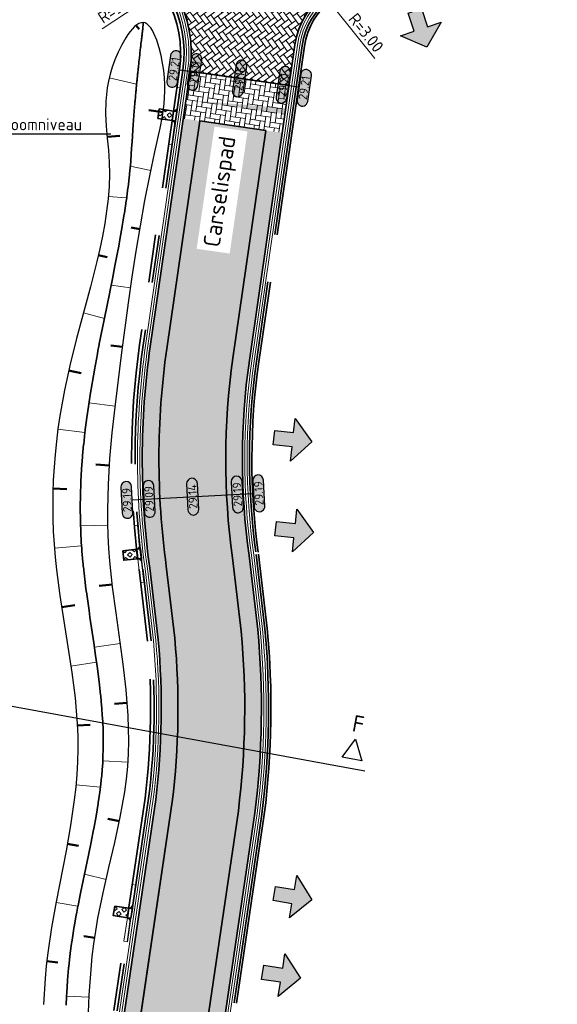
# Model space of a CAD drawing. Header units: metres. Extents: x 199937 to 201628, y 374508 to 375260.
# Tile 128 of 183: x 201258 to 201281, y 374954 to 374996. Entities that reach past the tile are written whole.
import ezdxf
from ezdxf import colors
from ezdxf.entities.mleader import LeaderData, LeaderLine
from ezdxf.enums import TextEntityAlignment as Align
from ezdxf.math import Vec2, Vec3

# ---------------------------------------------------------------- set-up
doc = ezdxf.new("R2010")
doc.units = ezdxf.units.M
doc.set_wipeout_variables(frame=1)
doc.linetypes.add('VH-OPSLUITBAND_100X200', pattern=[16, 8, -2, 4, -2])
doc.linetypes.add('VH-TROTTOIRBAND_130-150', pattern=[15, 5, -2, 2, -2, 2, -2])
doc.layers.add('000___INRIT-PIJL', color=252, linetype='Continuous')
for name, color, linetype, lineweight in [('N-WE-GW-ONTGRAVINGSVAK_BODEM-G', 90, 'Continuous', 35), ('N-WE-GW-TALUDARCERING-S', 90, 'Continuous', 25), ('N-WE-GW-TALUDARCERING_KORT-G', 90, 'Continuous', 50), ('N-WE-GW-TALUDARCERING_LANG-G', 90, 'Continuous', 18), ('N-WE-OG-HOOGTELIJN-G', 7, 'Continuous', 25), ('N-WE-OG-WATER_GREPPEL-G', 160, 'Continuous', 25), ('N-WE-VH-DWARSHELLING-S', 7, 'Continuous', 25), ('N-WE-VH-GOOT-G', 170, 'Continuous', 35), ('N-WE-VH-KANTOPSLUITING_OPSLUITBAND_100X200-G', 150, 'VH-OPSLUITBAND_100X200', 35), ('N-WE-VH-KANTOPSLUITING_TROTTOIRBAND_130 150-G', 210, 'VH-TROTTOIRBAND_130-150', 35), ('N-WE-VH-KANTOPSLUITING_TROTTOIRBAND_130 150_250_EINDBAND-S', 210, 'Continuous', 25), ('N-WE-VH-KANTOPSLUITING_TROTTOIRBAND_130 150_250_INRITVERLOOPBAND-G', 210, 'VH-TROTTOIRBAND_130-150', 35), ('N-WE-VH-KANTOPSLUITING_TROTTOIRBAND_130 150_250_INRITVERLOOPBAND-S', 210, 'Continuous', 25), ('N-WE-VH-KANTVERHARDING_STREKLAAG-G', 60, 'Continuous', 18), ('N-WE-VH-VERHARDING_BETONSTRAATSTEEN-G', 252, 'Continuous', 35), ('N-WE-VH-VERHARDING_GRASBETONSTEEN-A', 72, 'Continuous', 18), ('N-WE-VH-VERHARDING_GRASBETONSTEEN-G', 70, 'Continuous', 35), ('X-XX-AL-DWARSPROFIEL-S', 7, 'Continuous', 25), ('X-XX-AL-HOOGTELABEL-S', 7, 'Continuous', 25), ('X-XX-AL-M-200', 7, 'Continuous', 18), ('X-XX-AL-T25', 7, 'Continuous', 25), ('X-XX-AL-T35', 50, 'Continuous', 35)]:
    doc.layers.add(name, color=color, linetype=linetype, lineweight=lineweight)
doc.layers.add('N-WE-VH-VERHARDING_BETONSTRAATSTEEN_HEIDE-A', color=7, linetype='Continuous', lineweight=0, true_color=0x986657)
doc.layers.add('N-WE-VH-VERHARDING_BETONSTRAATSTEEN_ROOD-A', color=7, linetype='Continuous', lineweight=0, true_color=0xa92c0a)
doc.styles.add('NLCS-ISO', font='NLCS-ISO.ttf')
doc.styles.add('NLCS-ISO-ANNOTATIEF-T18', font='NLCS-ISO.ttf', dxfattribs={"height": 1.8})
doc.styles.add('NLCS-ISO-M200-T25', font='NLCS-ISO.ttf', dxfattribs={"height": 0.5})
doc.styles.add('NLCS-ISO-M200-T35', font='NLCS-ISO.ttf', dxfattribs={"height": 0.7000000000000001})
doc.dimstyles.new('NLCS-M200-T25-PIJL_L2_H1', dxfattribs={"dimscale": 0.2, "dimtxt": 2.5, "dimasz": 2.5, "dimexe": 2, "dimexo": 2, "dimgap": 0.7, "dimtad": 1, "dimzin": 0, "dimdsep": 46, "dimtxsty": 'NLCS-ISO-M200-T25', "dimcen": 0, "dimdle": 2, "dimclrd": 256, "dimclre": 256, "dimclrt": 256, "dimadec": 1, "dimazin": 0, "dimtfac": 1, "dimtdec": 3, "dimtofl": 0, "dimtmove": 0, "dimatfit": 3, "dimfxl": 2, "dimfxlon": 1, "dimtfillclr": 256, "dimtolj": 1, "dimtzin": 0, "dimlwd": -1, "dimlwe": -1, "dimarcsym": 0})
pattern_1 = [(171.61320391, (201260.9057250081, 374935.7586505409), (-0.2383838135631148, -0.1771246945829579), [0.6299999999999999, -0.21]), (81.61320390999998, (201260.8444658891, 374935.3431420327), (-0.2383838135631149, -0.1771246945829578), [0.6299999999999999, -0.21])]
pattern_2 = [(126.61320391, (0, 0), (-0.2938088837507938, 0.04331673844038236), [0.6299999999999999, -0.21]), (36.61320391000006, (-0.3371256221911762, -0.2504921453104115), (-0.2938088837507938, 0.04331673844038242), [0.6299999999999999, -0.21])]

# ---------------------------------------------------------------- blocks, each defined once
blk = doc.blocks.new('inrit')
h = blk.add_hatch(color=256)
h.dxf.hatch_style = 1
h.paths.add_polyline_path([(0.3000000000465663, 1), (-0.300000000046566, 1), (-0.3000000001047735, 1.799999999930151), (-0.900000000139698, 1.799999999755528), (-2.328301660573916e-10, 2.599999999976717), (0.9000000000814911, 1.799999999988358), (0.2999999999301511, 1.799999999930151)])
at = {"color": 3, "flags": 128}
blk.add_lwpolyline([(0.3000000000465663, 1), (-0.300000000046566, 1), (-0.3000000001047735, 1.799999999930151), (-0.900000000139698, 1.799999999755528), (-2.328301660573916e-10, 2.599999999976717), (0.9000000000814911, 1.799999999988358), (0.2999999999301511, 1.799999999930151), (0.3000000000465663, 1)], dxfattribs=at)
blk = doc.blocks.new('*U283')
h = blk.add_hatch(color=253)
h.dxf.hatch_style = 1
edge = h.paths.add_edge_path()
edge.add_line((2.726055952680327, 1.132202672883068), (-2.726055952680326, 1.132202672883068))
edge.add_arc((-2.726055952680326, 0), 1.132202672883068, 90, 270)
edge.add_line((-2.726055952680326, -1.132202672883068), (2.726055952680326, -1.132202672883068))
edge.add_arc((2.726055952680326, 3.697785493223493e-32), 1.132202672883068, 270, 450)
blk.add_lwpolyline([(2.726055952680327, 1.132202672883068), (-2.726055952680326, 1.132202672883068, 0.9999999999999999), (-2.726055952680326, -1.132202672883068), (2.726055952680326, -1.132202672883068, 0.9999999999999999)], format="xyb", close=True)
at = {"style": 'NLCS-ISO-ANNOTATIEF-T18'}
blk.add_attdef('HGT', text='', height=1.8, dxfattribs=at).set_placement((-0.002853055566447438, -0.0004570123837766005), align=Align.MIDDLE_CENTER)
blk = doc.blocks.new('SVH-TROTTOIRBAND EINDBAND_130 150X250_LINKS_L1000_HD-MM')
at = {"linetype": 'Continuous', "lineweight": 0}
blk.add_line((-850, 20), (0, 20), dxfattribs=at)
blk.add_lwpolyline([(-1000, 0), (0, 0), (0, 150), (-1000, 150)], close=True, dxfattribs=at)
for radius in [150, 130]:
    blk.add_arc((-850, 150), radius, 180, 270, dxfattribs=at)
blk = doc.blocks.new('SVH-TROTTOIRBAND EINDBAND_130 150X250_RECHTS_L1000_HD-MM')
at = {"linetype": 'Continuous', "lineweight": 0}
blk.add_line((850, 20), (0, 20), dxfattribs=at)
blk.add_lwpolyline([(0, 0), (1000, 0), (1000, 150), (0, 150)], close=True, dxfattribs=at)
for radius in [150, 130]:
    blk.add_arc((850, 150), radius, 270, 7.016709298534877e-15, dxfattribs=at)
blk = doc.blocks.new('inlaat Carselispad')
at = {"layer": 'N-WE-VH-VERHARDING_GRASBETONSTEEN-A'}
h = blk.add_hatch(dxfattribs=at)
h.set_pattern_fill('AVH-GRASBETONSTEEN_02-SO', color=256, scale=0.2, angle=90, pattern_type=2)
h.set_pattern_definition([(135, (-131.7613803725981, 89.6340235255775), (-0.1979898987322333, -0.1979898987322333), [0.14, -0.14]), (225, (-131.7613803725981, 89.6340235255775), (0.1979898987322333, -0.1979898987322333), [0.14, -0.14]), (135, (-131.860374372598, 89.53502952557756), (-0.1979898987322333, -0.1979898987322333), [0.14, -0.14]), (225, (-131.860374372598, 89.73301752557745), (0.1979898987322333, -0.1979898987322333), [0.14, -0.14])])
h.paths.add_polyline_path([(-0.19999999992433, 0.6000000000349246), (-0.19999999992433, 0), (0.2000000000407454, 0), (0.2000000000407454, 0.6000000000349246)])
at = {"layer": 'N-WE-VH-KANTOPSLUITING_TROTTOIRBAND_130 150_250_INRITVERLOOPBAND-G'}
blk.add_lwpolyline([(0.1999999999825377, 0), (0.1999999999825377, -0.1500000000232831), (-0.2000000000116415, -0.1500000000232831), (-0.1999999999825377, 0)], close=True, dxfattribs=at)
at = {"layer": 'N-WE-VH-VERHARDING_GRASBETONSTEEN-G'}
blk.add_lwpolyline([(0.2000000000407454, 0.6000000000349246), (0.2000000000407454, 0), (-0.19999999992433, 0), (-0.19999999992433, 0.6000000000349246)], close=True, dxfattribs=at)
at = {"layer": 'N-WE-VH-KANTOPSLUITING_TROTTOIRBAND_130 150_250_EINDBAND-S', "xscale": 0.001, "yscale": 0.001, "zscale": 0.001}
for name, p in [('SVH-TROTTOIRBAND EINDBAND_130 150X250_RECHTS_L1000_HD-MM', (-1.199999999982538, -0.1500000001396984)), ('SVH-TROTTOIRBAND EINDBAND_130 150X250_LINKS_L1000_HD-MM', (1.199999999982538, -0.1500000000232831))]:
    blk.add_blockref(name, p, dxfattribs=at)
blk = doc.blocks.new('*U421')
blk.add_solid([(0, 0), (0, -0.25), (4.200000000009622, 0)])
blk = doc.blocks.new('*D562')
at = {"layer": 'Defpoints', "color": 0, "transparency": 16777216}
for p in [(201264.5744990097, 374996.9922908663), (201260.3999648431, 374994.2403343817)]:
    blk.add_point(p, dxfattribs=at)
at = {"layer": 'X-XX-AL-M-200', "transparency": 16777216}
blk.add_line((201261.9612406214, 374995.269566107), (201264.157045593, 374996.7170952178), dxfattribs=at)
blk.add_solid([(201264.1111796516, 374996.7866707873), (201264.2029115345, 374996.6475196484), (201264.5744990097, 374996.9922908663)], dxfattribs=at)
at = {"layer": 'X-XX-AL-M-200', "transparency": 16777216, "insert": (201262.635763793, 374996.1813465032), "char_height": 0.5, "attachment_point": 5, "rotation": 33.3938617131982, "style": 'NLCS-ISO-M200-T25', "bg_fill": 3, "box_fill_scale": 1.1, "bg_fill_color": 256, "bg_fill_true_color": 13158600, "bg_fill_transparency": 0}
blk.add_mtext('\\A1;R=5.00', dxfattribs=at)
blk = doc.blocks.new('*D563')
at = {"layer": 'Defpoints', "color": 0, "transparency": 16777216}
blk.add_point((201271.4400260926, 374996.4669407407), dxfattribs=at)
at = {"layer": 'X-XX-AL-M-200', "transparency": 16777216}
blk.add_line((201273.3977481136, 374994.0247645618), (201271.7527612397, 374996.0768167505), dxfattribs=at)
blk.add_solid([(201271.8177819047, 374996.128939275), (201271.6877405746, 374996.024694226), (201271.4400260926, 374996.4669407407)], dxfattribs=at)
at = {"layer": 'X-XX-AL-M-200', "transparency": 16777216, "insert": (201273.0359189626, 374995.0996620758), "char_height": 0.5, "attachment_point": 5, "rotation": 308.71671413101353, "style": 'NLCS-ISO-M200-T25', "bg_fill": 3, "box_fill_scale": 1.1, "bg_fill_color": 256, "bg_fill_true_color": 13158600, "bg_fill_transparency": 0}
blk.add_mtext('\\A1;R=3.00', dxfattribs=at)
at = {"layer": 'Defpoints', "color": 0, "transparency": 16777216}
blk.add_point((201273.3164369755, 374994.1261967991), dxfattribs=at)
blk = doc.blocks.new('*U899')
at = {"layer": 'N-WE-GW-TALUDARCERING_KORT-G'}
for p, q in [((201263.3859513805, 374995.4090262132), (201263.5148512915, 374995.2520859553)), ((201262.1681232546, 374990.7294399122), (201262.700648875, 374990.7744156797)), ((201261.7982809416, 374985.7718094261), (201262.1744552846, 374985.6850146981)), ((201260.5534906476, 374980.9296977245), (201261.0719701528, 374980.8167972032)), ((201259.8979822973, 374975.9809927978), (201260.4776534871, 374975.9607404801)), ((201260.2627978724, 374971.0027386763), (201260.8135157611, 374971.089794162)), ((201260.9171434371, 374966.048102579), (201261.452480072, 374966.0712228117)), ((201260.4947354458, 374961.0787265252), (201260.9705964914, 374960.9945397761)), ((201259.637302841, 374956.1539812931), (201260.1038966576, 374956.0983872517))]:
    blk.add_line(p, q, dxfattribs=at)
at = {"layer": 'N-WE-GW-TALUDARCERING_LANG-G'}
for p, q in [((201262.258242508, 374993.2152957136), (201263.405803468, 374992.9413348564)), ((201262.2160177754, 374988.2345509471), (201262.9869240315, 374988.1753486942)), ((201261.1729553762, 374983.351447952), (201262.0527636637, 374983.1142833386)), ((201260.1036184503, 374978.471413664), (201261.2374904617, 374978.33106705)), ((201259.9548889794, 374973.482979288), (201261.0939079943, 374973.5770690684)), ((201260.6481525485, 374968.5326273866), (201261.7260967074, 374968.6962490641)), ((201260.858310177, 374963.5513778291), (201261.8887546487, 374963.4598848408)), ((201260.0267736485, 374958.622946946), (201260.9397316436, 374958.4598195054))]:
    blk.add_line(p, q, dxfattribs=at)
blk = doc.blocks.new('*U900')
at = {"layer": 'N-WE-GW-TALUDARCERING_KORT-G'}
for p, q in [((201264.5100023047, 374991.7694575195), (201263.9125928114, 374991.8504634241)), ((201263.5385482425, 374986.8657766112), (201263.1713830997, 374986.9267552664)), ((201262.8123628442, 374981.9191517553), (201262.3256811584, 374981.9841908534)), ((201262.2708857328, 374976.9494344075), (201261.6928489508, 374976.9843799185)), ((201262.3891919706, 374971.959307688), (201261.8306956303, 374971.9001836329)), ((201263.0091965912, 374966.9985089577), (201262.471787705, 374966.950725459)), ((201262.6833528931, 374962.0288567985), (201262.192914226, 374962.1342723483)), ((201261.6475406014, 374957.1386429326), (201261.1893565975, 374957.206451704))]:
    blk.add_line(p, q, dxfattribs=at)
at = {"layer": 'N-WE-GW-TALUDARCERING_LANG-G'}
for p, q in [((201264.0013119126, 374989.3224098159), (201263.1389941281, 374989.5061820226)), ((201263.1505008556, 374984.3961492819), (201262.3351802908, 374984.5143298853)), ((201262.5045321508, 374979.4381938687), (201261.4051000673, 374979.5729330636)), ((201262.2022259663, 374974.4512633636), (201261.0525929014, 374974.4178590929)), ((201262.7192182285, 374969.4812407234), (201261.6343872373, 374969.3320686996)), ((201263.0407196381, 374964.500971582), (201261.9863150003, 374964.5639999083)), ((201262.1329080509, 374959.5902865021), (201261.2139005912, 374959.8014721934)), ((201261.4121596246, 374954.650706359), (201260.467705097, 374954.6929949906))]:
    blk.add_line(p, q, dxfattribs=at)
blk = doc.blocks.new('*U907')
for p, q in [((-6.154104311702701, 0.4000000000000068), (-5.734104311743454, 1.240000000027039)), ((-5.734104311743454, 1.240000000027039), (-5.314104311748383, 0.4000000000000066)), ((29.2576386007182, 0.4000000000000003), (29.6776386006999, 1.240000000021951)), ((29.6776386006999, 1.240000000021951), (30.09763860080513, 0.4000000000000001)), ((30.29763860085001, 8.186026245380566e-15), (-6.35410431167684, 1.583732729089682e-14)), ((-5.314104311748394, 0.4000000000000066), (-6.154104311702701, 0.4000000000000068)), ((30.09763860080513, 0.4000000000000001), (29.2576386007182, 0.4000000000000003))]:
    blk.add_line(p, q)
at = {"style": 'NLCS-ISO'}
for tag, p in [('A200', (-5.734104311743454, 1.540000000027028)), ('B200', (29.6776386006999, 1.540000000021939))]:
    blk.add_attdef(tag, text='', height=0.7, rotation=1.387471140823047e-09, dxfattribs=at).set_placement(p, align=Align.CENTER)

msp = doc.modelspace()

# ---------------------------------------------------------------- hatches: boundary and pattern name
at = {"layer": 'N-WE-VH-VERHARDING_BETONSTRAATSTEEN_HEIDE-A', "true_color": 0x986657}
h = msp.add_hatch(dxfattribs=at)
h.set_pattern_fill('AVH-HEI_BSS_KEIFRMT_KEPER-SO', color=25, scale=2, angle=171.53, pattern_type=2)
h.set_pattern_definition([(171.53, (201265.3366351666, 375003.8412804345), (-0.238640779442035, -0.1767783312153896), [0.63, -0.21]), (81.53, (201265.2747727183, 375003.4258613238), (-0.238640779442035, -0.1767783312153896), [0.63, -0.21])])
h.paths.add_polyline_path([(201328.2295630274, 374996.5097591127, 0.02281203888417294), (201338.4187709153, 374999.4442011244, 0.04155269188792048), (201353.7962193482, 375006.0941350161), (201353.453799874, 375006.7048252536, -0.04151805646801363), (201338.1951858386, 375000.1075334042, -0.0228143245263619), (201328.0656890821, 374997.190307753, -0.04833604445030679), (201310.1001543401, 374994.6362122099, -0.0469644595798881), (201296.0261678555, 374995.0630708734), (201275.8391001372, 374997.8189153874), (201275.7444175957, 374997.1253483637), (201295.9354628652, 374994.3689608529, 0.04695589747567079), (201310.1379914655, 374993.9372044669, 0.04831573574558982)])
h = msp.add_hatch(dxfattribs=at)
h.set_pattern_fill('AVH-HEI_BSS_KEIFRMT_KEPER-SO', color=25, scale=2, angle=171.61320391, pattern_type=2)
h.set_pattern_definition([(171.61320391, (0, 0), (-0.2383838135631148, -0.1771246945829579), [0.6299999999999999, -0.21]), (81.61320390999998, (-0.06125911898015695, -0.4155085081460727), (-0.2383838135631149, -0.1771246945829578), [0.6299999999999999, -0.21])])
h.paths.add_polyline_path([(201269.8022934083, 374992.8815784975), (201265.6454744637, 374993.4822916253), (201265.3594205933, 374991.5028540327), (201269.5162395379, 374990.9021409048)])
h = msp.add_hatch(dxfattribs=at)
h.set_pattern_fill('AVH-HEI_BSS_KEIFRMT_KEPER-SO', color=25, scale=2, angle=171.61320391, pattern_type=2)
h.set_pattern_definition(pattern_1)
edge = h.paths.add_edge_path()
edge.add_line((201261.5832769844, 374940.3543518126), (201264.8984618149, 374962.8405959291))
edge.add_arc((201233.2737489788, 374966.7698571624), 31.86787655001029, 352.917493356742, 365.2820848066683)
edge.add_line((201265.0062996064, 374969.7035896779), (201264.6519668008, 374972.7267834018))
edge.add_arc((201297.0322288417, 374977.2182758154), 32.69028714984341, 171.8596574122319, 187.8971524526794, ccw=False)
edge.add_line((201264.671322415, 374981.8471643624), (201266.0522237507, 374991.402735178))
edge.add_line((201266.0522237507, 374991.402735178), (201265.3594205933, 374991.5028540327))
edge.add_line((201265.3594205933, 374991.5028540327), (201263.9784473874, 374981.946785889))
edge.add_arc((201297.0322288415, 374977.2182758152), 33.3902871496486, 171.8587859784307, 187.8843771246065)
edge.add_line((201263.9575832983, 374972.6379812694), (201264.3100554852, 374969.6306624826))
edge.add_arc((201233.2737489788, 374966.7698571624), 31.16787655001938, -7.067940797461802, 5.266419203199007, ccw=False)
edge.add_line((201264.2047790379, 374962.9347680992), (201260.8918925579, 374940.4641132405))
edge.add_line((201260.8918925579, 374940.4641132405), (201259.2525504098, 374929.3447791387))
edge.add_line((201259.2525504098, 374929.3447791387), (201259.9450645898, 374929.2426806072))
edge.add_line((201259.9450645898, 374929.2426806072), (201261.5832769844, 374940.3543518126))
h = msp.add_hatch(dxfattribs=at)
h.set_pattern_fill('AVH-HEI_BSS_KEIFRMT_KEPER-SO', color=25, scale=2, angle=171.61320391, pattern_type=2)
h.set_pattern_definition(pattern_1)
edge = h.paths.add_edge_path()
edge.add_arc((201233.2737489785, 374966.7698571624), 35.36787655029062, 352.8512736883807, 365.3533041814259)
edge.add_line((201268.4873625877, 374970.0695705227), (201268.1237394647, 374973.1720299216))
edge.add_arc((201297.0322288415, 374977.2182758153), 29.19028714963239, 171.864474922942, 187.9677780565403, ccw=False)
edge.add_line((201268.1357096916, 374981.3491407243), (201269.5162395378, 374990.9021409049))
edge.add_line((201269.5162395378, 374990.9021409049), (201268.8234363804, 374991.0022597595))
edge.add_line((201268.8234363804, 374991.0022597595), (201267.4428305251, 374981.4487336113))
edge.add_arc((201297.0322288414, 374977.2182758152), 29.89028714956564, 171.8634440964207, 187.9526659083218)
edge.add_line((201267.429405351, 374973.0828064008), (201267.7911699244, 374969.9962042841))
edge.add_arc((201233.2737489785, 374966.7698571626), 34.66787655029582, -7.1362889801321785, 5.339927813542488, ccw=False)
edge.add_line((201267.6730692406, 374962.4630683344), (201262.7151213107, 374928.8342864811))
edge.add_line((201262.7151213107, 374928.8342864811), (201263.4076354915, 374928.7321879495))
edge.add_line((201263.4076354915, 374928.7321879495), (201268.3666920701, 374962.3684895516))
at = {"layer": 'N-WE-VH-VERHARDING_BETONSTRAATSTEEN_ROOD-A'}
h = msp.add_hatch(dxfattribs=at)
h.set_pattern_fill('AVH-ROO_BSS_KEIFRMT_KEPER-SO', color=36, scale=2, angle=51.41049467, pattern_type=2)
h.set_pattern_definition([(51.41049467, (201276.3036940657, 375001.2221513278), (-0.03315864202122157, 0.2951279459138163), [0.6299999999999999, -0.21]), (321.41049467, (201275.9754074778, 375001.4841206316), (-0.03315864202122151, 0.2951279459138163), [0.63, -0.21])])
h.paths.add_polyline_path([(201338.1951858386, 375000.1075334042, 0.04151805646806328), (201353.453799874, 375006.7048252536), (201351.7735647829, 375009.7014514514, -0.04134180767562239), (201337.0942273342, 375003.3611093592, -0.02282597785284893), (201327.2615719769, 375000.5296619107, -0.04844047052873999), (201309.9143994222, 374998.0661478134, -0.04700953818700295), (201296.4709702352, 374998.4690086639), (201276.3036940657, 375001.2221513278), (201275.8391001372, 374997.8189153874), (201296.0261678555, 374995.0630708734, 0.04696445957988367), (201310.1001543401, 374994.6362122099, 0.04833604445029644), (201328.0656890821, 374997.190307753, 0.02281432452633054)])
h = msp.add_hatch(dxfattribs=at)
h.set_pattern_fill('AVH-ROO_BSS_KEIFRMT_KEPER-SO', color=36, scale=2, angle=126.61320391, pattern_type=2)
h.set_pattern_definition(pattern_2)
edge = h.paths.add_edge_path()
edge.add_line((201265.0959986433, 375003.6037733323), (201262.6161103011, 374999.0552816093))
edge.add_line((201262.6161103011, 374999.0552816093), (201262.6800545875, 374999.0248083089))
edge.add_arc((201260.3999648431, 374994.2403343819), 5.300000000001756, -8.223040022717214, 64.51939048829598, ccw=False)
edge.add_line((201265.6454744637, 374993.4822916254), (201269.8022934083, 374992.8815784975))
edge.add_line((201269.8022934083, 374992.8815784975), (201270.0503649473, 374994.5981856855))
edge.add_arc((201273.3164369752, 374994.1261967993), 3.299999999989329, 82.2263005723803, 171.7769599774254, ccw=False)
edge.add_line((201273.7627975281, 374997.3958699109), (201274.4167565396, 375002.1862398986))
edge.add_line((201274.4167565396, 375002.1862398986), (201266.6005863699, 375003.2532670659))
edge.add_arc((201267.7232507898, 375011.4769903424), 8.2999999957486, 251.5464099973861, 262.22630057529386, ccw=False)
h = msp.add_hatch(dxfattribs=at)
h.set_pattern_fill('AVH-ROO_BSS_KEIFRMT_KEPER-SO', color=36, scale=2, angle=126.61320391, pattern_type=2)
h.set_pattern_definition(pattern_2)
edge = h.paths.add_edge_path()
edge.add_arc((201233.2737489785, 374966.7698571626), 34.66787655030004, 352.8637110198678, 365.3399278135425)
edge.add_line((201267.7911699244, 374969.9962042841), (201267.429405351, 374973.0828064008))
edge.add_arc((201297.0322288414, 374977.2182758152), 29.89028714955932, 171.8634440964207, 187.9526659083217, ccw=False)
edge.add_line((201267.4428305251, 374981.4487336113), (201268.8234363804, 374991.0022597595))
edge.add_line((201268.8234363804, 374991.0022597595), (201266.0522237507, 374991.402735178))
edge.add_line((201266.0522237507, 374991.402735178), (201264.671322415, 374981.8471643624))
edge.add_arc((201297.0322288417, 374977.2182758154), 32.69028714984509, 171.8596574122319, 187.8971524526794)
edge.add_line((201264.6519668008, 374972.7267834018), (201265.0062996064, 374969.7035896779))
edge.add_arc((201233.2737489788, 374966.7698571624), 31.86787655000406, -7.082506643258, 5.282084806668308, ccw=False)
edge.add_line((201264.8984618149, 374962.8405959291), (201261.5832769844, 374940.3543518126))
edge.add_line((201261.5832769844, 374940.3543518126), (201259.9450645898, 374929.2426806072))
edge.add_line((201259.9450645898, 374929.2426806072), (201262.7151213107, 374928.834286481))
edge.add_line((201262.7151213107, 374928.834286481), (201267.6730692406, 374962.4630683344))

# ---------------------------------------------------------------- linework, layer by layer
at = {"layer": 'N-WE-GW-ONTGRAVINGSVAK_BODEM-G'}
msp.add_lwpolyline([(201260.4482209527, 374954.3187277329), (201260.4678825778, 374954.6964041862), (201260.4755176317, 374954.8312522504), (201260.5087778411, 374955.3434228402), (201260.5097950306, 374955.3580355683), (201260.5513493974, 374955.8632648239), (201260.5516683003, 374955.8668663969), (201260.5523070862, 374955.8736056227), (201260.5536183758, 374955.8870800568), (201260.5572191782, 374955.9207277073), (201260.6062300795, 374956.3715156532), (201260.6085002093, 374956.3905799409), (201260.6135100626, 374956.4309801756), (201260.6224059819, 374956.4982320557), (201260.6771010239, 374956.9015456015), (201260.6956797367, 374957.0359314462), (201260.7536273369, 374957.4250405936), (201260.7538077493, 374957.4261946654), (201260.7735379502, 374957.5470165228), (201260.796932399, 374957.6810000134), (201260.867968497, 374958.0827981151), (201260.8929643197, 374958.2164954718), (201260.941744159, 374958.4702903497), (201260.9472362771, 374958.4981188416), (201261.0482383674, 374959.005234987), (201261.1020107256, 374959.2720201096), (201261.1582323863, 374959.5383335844), (201261.3835733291, 374960.6035000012), (201261.3850817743, 374960.6105936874), (201261.4953295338, 374961.1490439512), (201261.6013132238, 374961.6808850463), (201261.6040429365, 374961.6950987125), (201261.6066696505, 374961.7093400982), (201261.7026388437, 374962.2405917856), (201261.7937971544, 374962.7725495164), (201261.7963643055, 374962.7882539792), (201261.7988100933, 374962.8039884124), (201261.8370860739, 374963.0700989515), (201261.87599311, 374963.3495633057), (201261.8776625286, 374963.3628061), (201261.9042458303, 374963.5954643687), (201261.9376666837, 374963.8958273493), (201261.9392923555, 374963.9112239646), (201261.940568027, 374963.9266556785), (201261.9616346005, 374964.1935297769), (201261.9816046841, 374964.4604685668), (201261.9825748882, 374964.4780440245), (201261.9833985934, 374964.4956308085), (201261.9947973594, 374964.7628511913), (201262.0036991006, 374965.0301354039), (201262.0040666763, 374965.0491202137), (201262.0042645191, 374965.0681112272), (201262.0058555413, 374965.3356674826), (201262.0039235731, 374965.6031877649), (201262.0036597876, 374965.6207678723), (201262.003251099, 374965.6383484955), (201261.9957607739, 374965.9062075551), (201261.9844573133, 374966.1739019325), (201261.9837501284, 374966.189330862), (201261.9829316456, 374966.2047570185), (201261.9668268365, 374966.4728317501), (201261.9472673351, 374966.7539770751), (201261.9461816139, 374966.7672193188), (201261.9228538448, 374967.0354698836), (201261.8979355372, 374967.3035661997), (201261.8964363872, 374967.319087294), (201261.8948248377, 374967.3346009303), (201261.8314851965, 374967.871539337), (201261.7653800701, 374968.4218839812), (201261.7635824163, 374968.4354144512), (201261.6863365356, 374968.9729099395), (201261.6081213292, 374969.5136617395), (201261.4485553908, 374970.5934408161), (201261.4095800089, 374970.8626787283), (201261.2968760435, 374971.6435199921), (201261.2933112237, 374971.669363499), (201261.2880070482, 374971.7096964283), (201261.2798279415, 374971.7770055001), (201261.1707717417, 374972.6926974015), (201261.1687855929, 374972.7099629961), (201261.1638116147, 374972.7570201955), (201261.156725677, 374972.8242468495), (201261.150449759, 374972.8915589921), (201261.1208421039, 374973.2147118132), (201261.1207477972, 374973.215807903), (201261.1110438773, 374973.3368465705), (201261.1057316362, 374973.4040967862), (201261.1011221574, 374973.4714050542), (201261.0841187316, 374973.7204499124), (201261.0833084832, 374973.7334595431), (201261.0730937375, 374973.915022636), (201261.0695281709, 374973.9822809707), (201261.0586240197, 374974.2312707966), (201261.0581285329, 374974.2443589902), (201261.0501891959, 374974.4931970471), (201261.0483917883, 374974.5604626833), (201261.0447059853, 374974.7421204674), (201261.0445149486, 374974.755372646), (201261.0418162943, 374975.0715094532), (201261.0418512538, 374975.1387794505), (201261.0522287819, 374975.7711754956), (201261.0522362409, 374975.7714788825), (201261.0639906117, 374976.1618930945), (201261.0662986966, 374976.229196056), (201261.0678982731, 374976.2628319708), (201261.0688607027, 374976.2830134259), (201261.0689003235, 374976.2837538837), (201261.0990996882, 374976.7954013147), (201261.0991758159, 374976.7965773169), (201261.1351390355, 374977.3088923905), (201261.1352739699, 374977.3106693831), (201261.1358352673, 374977.3174214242), (201261.1370171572, 374977.3309194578), (201261.1401974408, 374977.364641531), (201261.1837559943, 374977.823230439), (201261.183995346, 374977.825612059), (201261.2383513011, 374978.3392007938), (201261.2386995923, 374978.3423315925), (201261.2450139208, 374978.396530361), (201261.2532503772, 374978.4642289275), (201261.3020084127, 374978.8498478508), (201261.3037997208, 374978.8627855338), (201261.3964927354, 374979.5150738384), (201261.4122447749, 374979.6209604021), (201261.4532483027, 374979.8951006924), (201261.4551150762, 374979.9067765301), (201261.6314520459, 374980.9454005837), (201261.6353234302, 374980.9671366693), (201261.7582955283, 374981.6272792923), (201261.7842348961, 374981.7647284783), (201261.8343191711, 374982.025680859), (201261.8392585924, 374982.0505337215), (201262.0542414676, 374983.1216462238), (201262.2765683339, 374984.2197294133), (201262.2778246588, 374984.2258136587), (201262.3868688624, 374984.7743390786), (201262.4963034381, 374985.3163673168), (201262.4980049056, 374985.3247192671), (201262.6042986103, 374985.8771478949), (201262.6056845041, 374985.884767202), (201262.6546043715, 374986.1507624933), (201262.706208, 374986.425741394), (201262.8018483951, 374986.972943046), (201262.8035945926, 374986.9838931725), (201262.8459707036, 374987.2449860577), (201262.8893252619, 374987.5059293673), (201262.89141365, 374987.5188470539), (201262.8933904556, 374987.5317897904), (201262.9701101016, 374988.0491961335), (201262.972294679, 374988.0644571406), (201262.9743283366, 374988.0797579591), (201263.0081341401, 374988.3363155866), (201263.0428780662, 374988.5928011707), (201263.0452241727, 374988.6108967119), (201263.0473686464, 374988.6290610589), (201263.1045934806, 374989.1387308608), (201263.106871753, 374989.1602662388), (201263.1088811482, 374989.1819070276), (201263.1322830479, 374989.435640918), (201263.1564239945, 374989.6893897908), (201263.1583972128, 374989.7115684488), (201263.1601071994, 374989.7338740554), (201263.1966837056, 374990.2525268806), (201263.1973509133, 374990.2638221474), (201263.2135415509, 374990.5188836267), (201263.2296317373, 374990.7675966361), (201263.2299345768, 374990.7721399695), (201263.2625740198, 374991.2481586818), (201263.2643058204, 374991.2703219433), (201263.2671493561, 374991.3028995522), (201263.2722205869, 374991.3680257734), (201263.2952969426, 374991.6935495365), (201263.3001024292, 374991.7484334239), (201263.3063096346, 374991.8149312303), (201263.3316341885, 374992.1475186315), (201263.3370427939, 374992.2060346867), (201263.3407156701, 374992.2401294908), (201263.3435827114, 374992.274288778), (201263.3518727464, 374992.3767915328), (201263.3528540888, 374992.3872283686), (201263.3565315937, 374992.4221873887), (201263.3600890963, 374992.4571618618), (201263.371920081, 374992.5973686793), (201263.3727493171, 374992.6057358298), (201263.3767365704, 374992.6418028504), (201263.3805554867, 374992.6779004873), (201263.3933103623, 374992.8227495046), (201263.3942059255, 374992.831373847), (201263.3985384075, 374992.8688653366), (201263.4025976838, 374992.9064220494), (201263.4164443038, 374993.0572195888), (201263.4176807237, 374993.0686820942), (201263.4223993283, 374993.1079642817), (201263.4266661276, 374993.1473814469), (201263.4417947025, 374993.3056292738), (201263.4436963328, 374993.3226971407), (201263.4488475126, 374993.3641838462), (201263.4532810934, 374993.4059298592), (201263.4699043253, 374993.5733154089), (201263.4728244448, 374993.5987830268), (201263.4784252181, 374993.6428791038), (201263.5013348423, 374993.8655297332), (201263.505233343, 374993.8986203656), (201263.5109313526, 374993.9446104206), (201263.5356268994, 374994.1764390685), (201263.5395810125, 374994.2086910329), (201263.5454559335, 374994.2545353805), (201263.5707361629, 374994.4861295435), (201263.5759680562, 374994.5283694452), (201263.5786520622, 374994.5508814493), (201263.5875525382, 374994.6421481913), (201263.5882545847, 374994.6486422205), (201263.6044349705, 374994.7799887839), (201263.6075933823, 374994.8004810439), (201263.6108108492, 374994.821233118), (201263.6134685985, 374994.8424559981), (201263.6181445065, 374994.8854397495), (201263.6222514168, 374994.9177651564), (201263.6252697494, 374994.9379963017), (201263.6276324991, 374994.9588744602), (201263.6320946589, 374995.000890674), (201263.6344862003, 374995.0196416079), (201263.637632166, 374995.0393885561), (201263.6401794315, 374995.0598644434), (201263.6444293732, 374995.101844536), (201263.6477658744, 374995.1221155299), (201263.6500853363, 374995.1355168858), (201263.6507744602, 374995.1429229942), (201263.6528412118, 374995.1652782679), (201263.6549025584, 374995.1820895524), (201263.6590082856, 374995.2055069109), (201263.661720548, 374995.2321503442), (201263.6737902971, 374995.5274542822)], dxfattribs=at)
at = {"layer": 'N-WE-OG-HOOGTELIJN-G'}
for points in [[(201265.2001010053, 374993.5466537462), (201270.1981809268, 374992.8243677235)], [(201263.2348574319, 374975.5145386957), (201268.2784530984, 374975.7687880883)]]:
    msp.add_lwpolyline(points, dxfattribs=at)
at = {"layer": 'N-WE-OG-WATER_GREPPEL-G'}
for points in [[(201263.6737902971, 374995.5274542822), (201263.5940072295, 374995.5198394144), (201263.5042545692, 374995.4867209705), (201263.4127697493, 374995.4310529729), (201263.3202584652, 374995.3550705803), (201263.2274264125, 374995.2610089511), (201263.1349792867, 374995.1511032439), (201263.0436227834, 374995.0275886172), (201262.9540625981, 374994.8927002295), (201262.7831539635, 374994.5977428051), (201262.6278989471, 374994.284112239), (201262.4938158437, 374993.9693772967), (201262.3829766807, 374993.6626446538), (201262.2936915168, 374993.3637837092), (201262.2240798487, 374993.0721959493), (201262.1722611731, 374992.7872828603), (201262.1363549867, 374992.5084459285), (201262.1144807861, 374992.2350866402), (201262.1053063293, 374991.7024069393), (201262.129693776, 374991.1844556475), (201262.1725991, 374990.6764446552), (201262.2189782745, 374990.1735858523), (201262.253787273, 374989.6710911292), (201262.2640514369, 374989.1647802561), (201262.248216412, 374988.6538277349), (201262.2086460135, 374988.1385590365), (201262.1477075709, 374987.6193006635), (201262.0677684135, 374987.0963791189), (201261.9711958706, 374986.5701209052), (201261.8603572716, 374986.0408525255), (201261.7376199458, 374985.5089004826), (201261.4659184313, 374984.4382514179), (201260.8838931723, 374982.2791154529), (201260.6114466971, 374981.1958525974), (201260.3757541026, 374980.1134680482), (201260.1846850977, 374979.032788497), (201260.1062922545, 374978.4930155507), (201260.0395226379, 374977.953578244), (201259.9845228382, 374977.4144448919), (201259.9414394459, 374976.8755838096), (201259.9104190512, 374976.3369633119), (201259.8916082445, 374975.7985517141), (201259.8851536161, 374975.2603173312), (201259.8912017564, 374974.7222284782), (201259.9098992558, 374974.1842534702), (201259.9413927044, 374973.6463606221), (201259.9858216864, 374973.1085184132), (201260.0425808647, 374972.5707127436), (201260.1849373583, 374971.4952886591), (201260.5247194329, 374969.3458081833), (201260.6876973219, 374968.2721053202), (201260.8231013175, 374967.1993297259), (201260.8750806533, 374966.6633448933), (201260.9137075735, 374966.1276581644), (201260.9368290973, 374965.5922916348), (201260.942292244, 374965.0572673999), (201260.9286247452, 374964.5225932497), (201260.8970972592, 374963.9882193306), (201260.8496712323, 374963.4540812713), (201260.7883081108, 374962.9201147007), (201260.6316163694, 374961.8524385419), (201260.4427136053, 374960.7846758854), (201260.0310412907, 374958.6468312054), (201259.8396548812, 374957.5757192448), (201259.6788237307, 374956.5024609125), (201259.6147699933, 374955.9648659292), (201259.564175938, 374955.4265439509), (201259.5001618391, 374954.3479335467)], [(201261.3671782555, 374953.6461134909), (201261.415671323, 374954.7291349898), (201261.4918793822, 374955.8095671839), (201261.5448433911, 374956.3482567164), (201261.6100963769, 374956.8856322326), (201261.6893981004, 374957.4214741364), (201261.7828450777, 374957.9557252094), (201262.0019184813, 374959.0202649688), (201262.2456688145, 374960.0809825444), (201262.4922212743, 374961.1396311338), (201262.7197010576, 374962.1979639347), (201262.8194528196, 374962.7275597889), (201262.9062333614, 374963.257734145), (201262.9773083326, 374963.7887061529), (201263.0299433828, 374964.3206949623), (201263.0618158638, 374964.8538916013), (201263.0736296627, 374965.3882803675), (201263.0674388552, 374965.9237533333), (201263.0453037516, 374966.4602021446), (201263.0092846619, 374966.9975184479), (201262.9614418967, 374967.5355938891), (201262.8385265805, 374968.6135887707), (201262.5414654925, 374970.7739206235), (201262.4002846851, 374971.854523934), (201262.2859803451, 374972.93426306), (201262.244057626, 374973.4735376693), (201262.2149813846, 374974.0122760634), (201262.1993423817, 374974.5505040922), (201262.196205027, 374975.0883869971), (201262.2233901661, 374976.1638060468), (201262.2884466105, 374977.2399104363), (201262.3832841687, 374978.3180773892), (201262.4998126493, 374979.3996841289), (201262.7667807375, 374981.5780649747), (201263.0593002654, 374983.7669621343), (201263.2172286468, 374984.8565001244), (201263.3844351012, 374985.9378293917), (201263.5620438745, 374987.0072486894), (201263.7511792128, 374988.06105677), (201263.9529653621, 374989.0955523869), (201264.1685265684, 374990.1070342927), (201264.3912467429, 374991.0975312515), (201264.4867210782, 374991.5977610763), (201264.5564559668, 374992.1120480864), (201264.5781102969, 374992.3769869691), (201264.5890567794, 374992.6484688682), (201264.5878710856, 374992.9275033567), (201264.5731288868, 374993.2151000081), (201264.5434058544, 374993.5122683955), (201264.4972776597, 374993.8200180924), (201264.4333200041, 374994.1393583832), (201264.3505497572, 374994.4670508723), (201264.2495373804, 374994.7848987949), (201264.1311951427, 374995.0714143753), (201264.0658104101, 374995.1962076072), (201263.9964353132, 374995.3051098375), (201263.9231838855, 374995.3954350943), (201263.8461701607, 374995.4644974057), (201263.7655081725, 374995.5096107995), (201263.6813220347, 374995.5281731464), (201263.6737902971, 374995.5274542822)]]:
    msp.add_lwpolyline(points, dxfattribs=at)
at = {"layer": 'N-WE-VH-GOOT-G'}
for points in [[(201402.9813374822, 375039.4758119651), (201398.9741532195, 375037.5360470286, 0.06615743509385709), (201377.5501945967, 375023.5459391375), (201374.0935226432, 375020.5167699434, -0.02259820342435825), (201365.7997500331, 375013.6567616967, -0.006906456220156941), (201364.6920496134, 375012.8456152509, -0.07341815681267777), (201338.4187709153, 374999.4442011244, -0.02281203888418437), (201328.2295630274, 374996.5097591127, -0.04831573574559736), (201310.1379914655, 374993.9372044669, -0.04695589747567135), (201295.9354628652, 374994.3689608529), (201273.762797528, 374997.3958699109, 0.4119184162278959), (201270.0503649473, 374994.5981856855), (201268.1357096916, 374981.3491407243, 0.07037977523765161), (201268.1237394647, 374973.1720299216), (201268.4873625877, 374970.0695705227, -0.05460457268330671), (201268.3666920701, 374962.3684895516), (201263.2690361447, 374927.792095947, -0.001614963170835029), (201263.2616208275, 374927.7429055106, -0.001614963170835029)], [(201262.3185787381, 374999.1970733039), (201262.6800545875, 374999.0248083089, -0.3285049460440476), (201265.6454744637, 374993.4822916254), (201263.9784473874, 374981.946785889, 0.07003902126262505), (201263.9575832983, 374972.6379812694), (201264.3100554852, 374969.6306624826, -0.05387081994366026), (201264.2047790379, 374962.9347680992), (201259.1066953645, 374928.355473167)]]:
    msp.add_lwpolyline(points, format="xyb", dxfattribs=at)
at = {"layer": 'N-WE-VH-KANTOPSLUITING_OPSLUITBAND_100X200-G'}
for points in [[(201403.1120497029, 375039.2057854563), (201399.1042632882, 375037.2657290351, 0.06615568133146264), (201377.7469028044, 375023.3194271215), (201374.2931231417, 375020.292792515, -0.02259296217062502), (201365.9803194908, 375013.4171898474, -0.006906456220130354), (201364.865932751, 375012.6011471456, -0.07341815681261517), (201338.5145930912, 374999.1599158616, -0.02281106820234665), (201328.2997945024, 374996.218095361, -0.04830712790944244), (201310.1542055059, 374993.6376297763, -0.04695228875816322), (201295.8965836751, 374994.0714858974), (201273.722219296, 374997.0986269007, 0.4119184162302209), (201270.3472805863, 374994.5552776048), (201268.4326581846, 374981.3064599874, 0.07040692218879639), (201268.4213079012, 374973.2102969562), (201268.7857279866, 374970.1010378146, -0.05465196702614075), (201268.6639556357, 374962.3279329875), (201263.5658279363, 374927.7483394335, -0.121922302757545), (201262.1077144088, 374924.1912250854, 0.5184377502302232), (201263.6729597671, 374919.5444213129)], [(201403.1556204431, 375039.1157766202), (201399.1476331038, 375037.1756229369, 0.06615509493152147), (201377.8124718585, 375023.2439228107), (201374.3596561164, 375020.2181329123, -0.02259121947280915), (201366.04050931, 375013.3373325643, -0.006906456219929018), (201364.9238937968, 375012.5196577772, -0.07341815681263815), (201338.5465338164, 374999.0651541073, -0.02281074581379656), (201328.3232049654, 374996.120874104, -0.0483042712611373), (201310.1596099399, 374993.5377715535, -0.04695109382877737), (201295.8836232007, 374993.9723276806), (201273.7086932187, 374996.9995458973, 0.4119184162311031), (201270.4462524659, 374994.5409749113), (201268.5316410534, 374981.2922333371, 0.07041606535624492), (201268.520496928, 374973.2230564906), (201268.8851827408, 374970.1115301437, -0.05466763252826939), (201268.7630430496, 374962.3144111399), (201263.6647585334, 374927.733753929, -0.1219223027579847), (201262.1884185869, 374924.1321756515, 0.5184377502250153), (201263.7014890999, 374919.6402653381)]]:
    msp.add_lwpolyline(points, format="xyb", dxfattribs=at)
at = {"layer": 'N-WE-VH-KANTOPSLUITING_TROTTOIRBAND_130 150-G'}
for points in [[(201262.4723311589, 374998.7915688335), (201262.5509929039, 374998.75398903, -0.3285049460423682), (201265.3485588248, 374993.525199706), (201263.6815011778, 374981.9894824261, 0.07001715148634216), (201263.6599876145, 374972.5999467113), (201264.0116617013, 374969.5994373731, -0.05381275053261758), (201263.9074824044, 374962.9751003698), (201258.8099035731, 374928.3992296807, -0.6996168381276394), (201253.2896643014, 374927.2601985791), (201242.6150145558, 374944.5411839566, -0.2159297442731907), (201241.9829038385, 374949.4521193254, 0.02708224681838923), (201243.046844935, 374953.7408910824, 0.003403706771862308), (201244.5493603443, 374961.1504445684, 0.002224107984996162), (201246.1397924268, 374969.6428906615), (201247.0313489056, 374975.1977066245, 0.3984625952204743), (201233.4556204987, 374995.0746979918)], [(201262.4076702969, 374998.6562212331), (201262.4863320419, 374998.6186414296, -0.3285049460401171), (201265.2001010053, 374993.5466537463), (201263.533028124, 374982.0108310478, 0.07000632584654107), (201263.5111891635, 374972.5809346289), (201263.8624640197, 374969.583831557, -0.05378339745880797), (201263.7588331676, 374962.9952602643), (201258.6615076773, 374928.4211079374, -0.6996168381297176), (201253.4172803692, 374927.3390283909), (201242.7426306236, 374944.6200137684, -0.215929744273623), (201242.1263226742, 374949.408175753, 0.02707406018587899), (201243.1939214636, 374953.7113904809, 0.003403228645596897), (201244.6966208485, 374961.1219065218, 0.002224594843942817), (201246.2876409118, 374969.6175246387), (201247.1794533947, 374975.1739356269, 0.3984625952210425), (201233.4873616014, 374995.2213012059, 0.3984625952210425)]]:
    msp.add_lwpolyline(points, format="xyb", dxfattribs=at)
at = {"layer": 'N-WE-VH-KANTVERHARDING_STREKLAAG-G'}
for points in [[(201403.0249082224, 375039.3858031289), (201399.0175233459, 375037.4459410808, 0.066156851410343), (201377.6157641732, 375023.4704352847), (201374.1600564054, 375020.4421110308, -0.02259645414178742), (201365.8599398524, 375013.5769044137, -0.00690645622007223), (201364.7500106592, 375012.7641258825, -0.0734181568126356), (201338.4507116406, 374999.3494393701, -0.02281171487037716), (201328.2529735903, 374996.4125378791, -0.04831286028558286), (201310.1433962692, 374993.837346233, -0.0469546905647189), (201295.922503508, 374994.2698024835), (201273.7492714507, 374997.2967889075, 0.4119184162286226), (201270.1493368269, 374994.583882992), (201268.2346925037, 374981.3349136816, 0.07038877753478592), (201268.2229291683, 374973.1847836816), (201268.5868179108, 374970.0800579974, -0.05462043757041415), (201268.4657801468, 374962.3549721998), (201263.3679667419, 374927.7775104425, -0.001594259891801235), (201263.3605534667, 374927.728319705, -0.001594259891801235)], [(201403.0684789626, 375039.2957942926), (201399.0608933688, 375037.355835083, 0.06615626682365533), (201377.6813335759, 375023.3949312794), (201374.2265899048, 375020.3674518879, -0.02259470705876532), (201365.9201296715, 375013.4970471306, -0.006906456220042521), (201364.8079717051, 375012.6826365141, -0.07341815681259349), (201338.4826523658, 374999.2546776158, -0.02281139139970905), (201328.2763841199, 374996.3153166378, -0.04830999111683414), (201310.1488009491, 374993.7374880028, -0.04695348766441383), (201295.9095437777, 374994.1706441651), (201273.7357453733, 374997.1977079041, 0.4119184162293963), (201270.2483087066, 374994.5695802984), (201268.3336753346, 374981.3206867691, 0.0703978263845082), (201268.3221186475, 374973.1975393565), (201268.6862730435, 374970.090547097, -0.05463623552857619), (201268.5648680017, 374962.341453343), (201263.4668973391, 374927.7629249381, -0.001574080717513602), (201263.4594860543, 374927.7137339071, -0.001574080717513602)], [(201262.2325376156, 374999.0165271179), (201262.5940134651, 374998.8442621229, -0.3285049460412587), (201265.4475307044, 374993.5108970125), (201263.7804832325, 374981.9752501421, 0.07002440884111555), (201263.7591863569, 374972.6126233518), (201264.111126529, 374969.6098437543, -0.05383220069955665), (201264.0065815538, 374962.9616581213), (201258.9088341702, 374928.3846441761)], [(201262.2755581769, 374999.1068002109), (201262.6370340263, 374998.9345352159, -0.3285049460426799), (201265.546502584, 374993.4965943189), (201263.8794653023, 374981.9610179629, 0.07003169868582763), (201263.8583849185, 374972.6253015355), (201264.2105911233, 374969.6202521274, -0.05385155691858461), (201264.1056804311, 374962.9482140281), (201259.0077647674, 374928.3700586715)]]:
    msp.add_lwpolyline(points, format="xyb", dxfattribs=at)
at = {"layer": 'N-WE-VH-VERHARDING_BETONSTRAATSTEEN-G'}
for points in [[(201266.0522237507, 374991.402735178), (201264.671322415, 374981.8471643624, 0.0700912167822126), (201264.6519668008, 374972.7267834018), (201265.0062996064, 374969.7035896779, -0.05400311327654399), (201264.8984618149, 374962.8405959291), (201259.7992095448, 374928.2533746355, -0.6996168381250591), (201252.438890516, 374926.7346665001), (201241.7642407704, 374944.0156518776, -0.2159297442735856), (201241.0267782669, 374949.7450764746, 0.0271380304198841), (201242.0663225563, 374953.9375040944, 0.003406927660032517), (201243.5676237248, 374961.3406986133, 0.002220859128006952), (201245.1541363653, 374969.8120006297), (201246.0439856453, 374975.3561799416, 0.4001280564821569), (201233.1512978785, 374994.1171383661)], [(201268.8234363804, 374991.0022597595), (201267.4428305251, 374981.4487336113, 0.07031802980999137), (201267.429405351, 374973.0828064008), (201267.7911699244, 374969.9962042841, -0.05449160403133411), (201267.6730692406, 374962.4630683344), (201262.7151213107, 374928.8342864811)], [(201268.8234363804, 374991.0022597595), (201267.4428305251, 374981.4487336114, 0.07031802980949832), (201267.429405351, 374973.0828064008), (201267.7911699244, 374969.996204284, -0.05449160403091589), (201267.6730692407, 374962.4630683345), (201262.715121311, 374928.834286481)], [(201265.9127069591, 374990.4373058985), (201264.671322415, 374981.8471643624, 0.0700912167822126), (201264.6519668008, 374972.7267834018), (201265.0062996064, 374969.7035896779, -0.05400311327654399), (201264.8984618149, 374962.8405959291), (201261.5832769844, 374940.3543518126), (201259.9450645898, 374929.2426806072)], [(201265.9127069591, 374990.4373058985), (201264.671322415, 374981.8471643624, 0.07009121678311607), (201264.6519668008, 374972.7267834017), (201265.0062996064, 374969.7035896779, -0.05400311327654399), (201264.8984618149, 374962.8405959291), (201260.2903360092, 374931.5845884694)]]:
    msp.add_lwpolyline(points, format="xyb", dxfattribs=at)
for points in [[(201265.6454744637, 374993.4822916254), (201269.8022934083, 374992.8815784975)], [(201266.0522237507, 374991.4027351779), (201268.8234363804, 374991.0022597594)]]:
    msp.add_lwpolyline(points, dxfattribs=at)

# ---------------------------------------------------------------- block references
at = {"layer": '000___INRIT-PIJL'}
for p, rotation in [((201274.7632319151, 374996.9660192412, 29.17911190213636), 198.4126105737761), ((201268.1719852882, 374978.2330580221, 29.18659815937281), 263.4853323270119), ((201268.2435000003, 374974.4024999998), 264.1388096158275), ((201268.1997149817, 374959.1708673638, 29.19348310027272), 260.1562128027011), ((201267.7082790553, 374955.8457674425), 261.2224568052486)]:
    msp.add_blockref('inrit', p, dxfattribs=dict(at, rotation=rotation))
at = {"layer": 'N-WE-VH-DWARSHELLING-S', "rotation": 171.7769599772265}
msp.add_blockref('*U421', (201269.629423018, 374991.6853487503), dxfattribs=at)
at = {"layer": 'N-WE-VH-KANTOPSLUITING_TROTTOIRBAND_130 150_250_INRITVERLOOPBAND-S'}
for p, rotation in [((201264.9215493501, 374991.6191300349), 81.77695997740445), ((201263.4405819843, 374973.2371489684), 96.38672052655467), ((201263.0490065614, 374958.1806465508), 81.61320391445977)]:
    msp.add_blockref('inlaat Carselispad', p, dxfattribs=dict(at, rotation=rotation))
at = {"layer": 'X-XX-AL-DWARSPROFIEL-S', "rotation": 349.6133538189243}
msp.add_blockref('*U907', (201243.1772175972, 374969.5957118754), dxfattribs=at).add_auto_attribs({'A200': 'F', 'B200': 'F'})
at = {"layer": 'X-XX-AL-HOOGTELABEL-S', "xscale": 0.2, "yscale": 0.2, "zscale": 0.2}
for p, rotation, values in [((201264.975988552, 374993.5790408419), 81.77695997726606, {'HGT': '29.21'}), ((201265.8345795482, 374993.4549635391), 81.77695997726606, {'HGT': '29.11'}), ((201267.723883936, 374993.1819350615), 81.77695997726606, {'HGT': '29.16'}), ((201269.5589823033, 374992.9167400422), 81.77695997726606, {'HGT': '29.21'}), ((201270.4373442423, 374992.7892113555), 81.77695997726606, {'HGT': '29.21'}), ((201267.6319124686, 374975.7361957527), 92.87220094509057, {'HGT': '29.19'}), ((201268.5292453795, 374975.7812161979), 92.87220094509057, {'HGT': '29.19'}), ((201262.9965471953, 374975.5036330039), 92.87220094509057, {'HGT': '29.19'}), ((201263.9296373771, 374975.5495627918), 92.87220094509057, {'HGT': '29.09'}), ((201265.7566552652, 374975.641663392), 92.87220094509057, {'HGT': '29.14'})]:
    msp.add_blockref('*U283', p, dxfattribs=dict(at, rotation=rotation)).add_auto_attribs(values)

# ---------------------------------------------------------------- next in the draw order: dimensions: what is measured, and where the dimension line sits
at = {"layer": 'X-XX-AL-M-200'}
for center, mpoint, picture, middle in [((201260.3999648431, 374994.2403343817), (201264.5744990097, 374996.9922908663), '*D562', (201262.8504163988, 374995.8557328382)), ((201273.3164369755, 374994.1261967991), (201271.4400260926, 374996.4669407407), '*D563', (201272.7316222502, 374994.855728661))]:
    dim = msp.add_radius_dim(center=center, mpoint=mpoint, dimstyle='NLCS-M200-T25-PIJL_L2_H1', override={"dimpost": 'R=<>', "dimtfill": 1}, dxfattribs=at)
    dim.commit()
    dim.dimension.update_dxf_attribs({"geometry": picture, "text_midpoint": middle, "dimtype": 164})

# ---------------------------------------------------------------- next in the draw order: leaders
at = {"layer": 'X-XX-AL-T25'}
ml = msp.add_multileader_mtext('Standard', dxfattribs=at)
ml.set_content('Verlaging 15cm onder instroomniveau', color=256, style='NLCS-ISO-M200-T25')
ml.set_leader_properties(color=256, linetype='ByLayer', lineweight=-1)
ml.build(insert=Vec2(0, 0))
ml.multileader.update_dxf_attribs({"text_left_attachment_type": 5, "text_right_attachment_type": 5, "dogleg_length": 0.5, "arrow_head_size": 0.5})
ctx = ml.context
ctx.base_point, ctx.char_height, ctx.arrow_head_size, ctx.landing_gap_size, ctx.plane_origin = Vec3(201249.9142949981, 374990.8575571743), 0.5, 0.5, 0.18, Vec3(201247.5460746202, 374988.2304955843)
ctx.left_attachment, ctx.right_attachment = 5, 5
notes = []
notes.append((ctx, [(0, (1, 1, 0), (201249.4142949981, 374990.8575571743), (1, 0), 0.5, [(0, [(201247.5460746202, 374988.2304955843)], 0, [])])]))
ctx.mtext.insert, ctx.mtext.flow_direction = Vec3(201250.0942949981, 374991.5075571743), 5
ctx.mtext.has_bg_fill, ctx.mtext.bg_color, ctx.mtext.bg_scale_factor, ctx.mtext.bg_transparency, ctx.mtext.use_window_bg_color = 1, -1027028792, 1.5, 0, 1
for ctx, leaders in notes:
    for number, flags, end, landing, length, lines in leaders:
        leader = LeaderData()
        leader.index, (leader.has_last_leader_line, leader.has_dogleg_vector, leader.attachment_direction) = number, flags
        leader.last_leader_point, leader.dogleg_vector, leader.dogleg_length = Vec3(end), Vec3(landing), length
        for number, points, colour, breaks in lines:
            line = LeaderLine()
            line.index, line.vertices, line.color, line.breaks = number, Vec3.list(points), colors.encode_raw_color(colour), breaks
            leader.lines.append(line)
        ctx.leaders.append(leader)

# ---------------------------------------------------------------- next in the draw order: wipeouts: each hides what was drawn before it
msp.add_wipeout([(201267.30958121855, 374985.83695948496), (201268.05734633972, 374990.96270307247), (201266.67201023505, 374991.16480175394), (201265.9242451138, 374986.03905816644)]).dxf.layer = 'X-XX-AL-T35'

# ---------------------------------------------------------------- next in the draw order: block references
at = {"layer": 'N-WE-GW-TALUDARCERING-S'}
for name in ['*U899', '*U900']:
    msp.add_blockref(name, (0, 0), dxfattribs=at)

# ---------------------------------------------------------------- next in the draw order: texts
at = {"layer": 'X-XX-AL-T35', "style": 'NLCS-ISO-M200-T35'}
msp.add_text('Carselispad', height=0.7000000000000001, rotation=81.69999999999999, dxfattribs=at).set_placement((201266.8846093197, 374986.0758085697))

doc.saveas('drawing.dxf')
